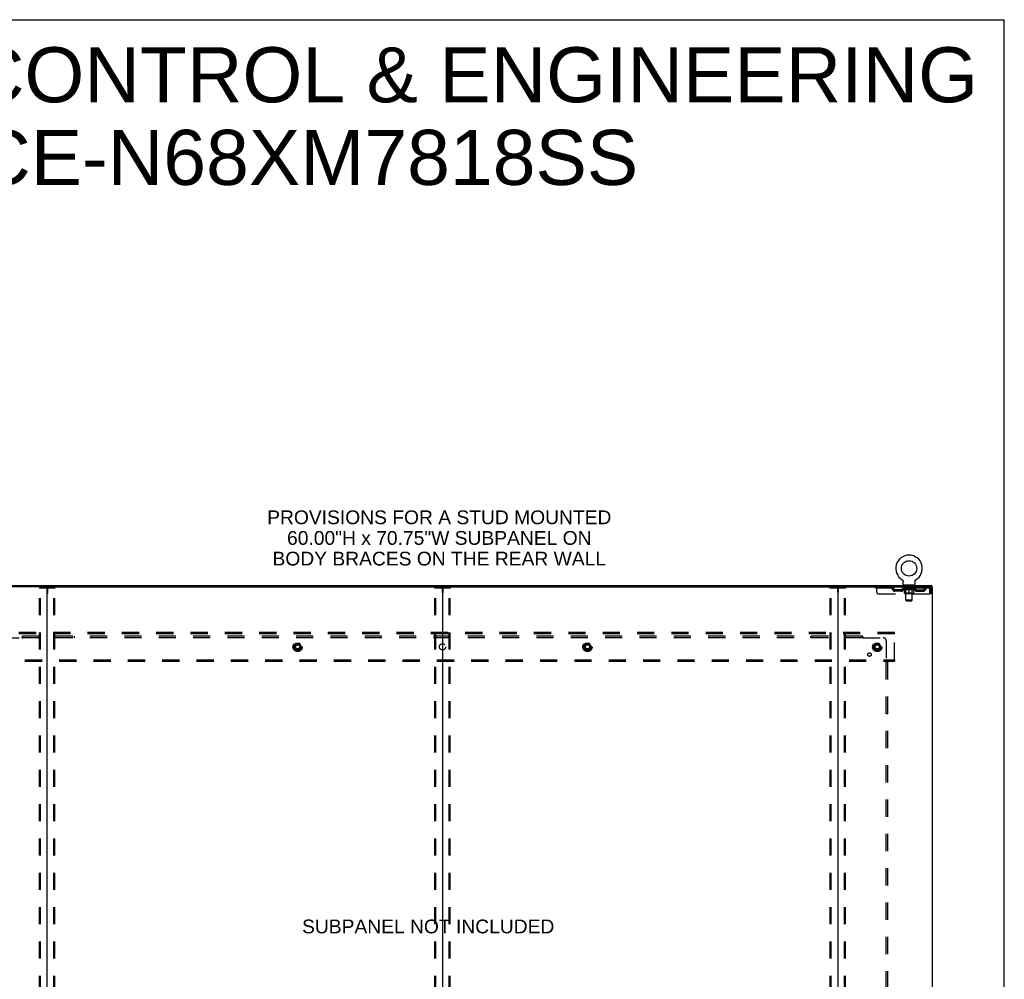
# Model space of a CAD drawing. Header units: inches. Extents: x 0 to 248, y 0 to 160.
# Tile 69 of 69: x 170 to 248, y 84 to 160. Entities that reach past the tile are written whole.
import ezdxf

# ---------------------------------------------------------------- set-up
doc = ezdxf.new("R2010")
doc.units = ezdxf.units.IN
doc.header["$LTSCALE"] = 13.627625
doc.header["$MEASUREMENT"] = 0
doc.linetypes.add('DOT', pattern=[0.2, 0.1, -0.1])
doc.linetypes.add('HIDDEN', pattern=[0.2, 0.1, -0.1])
doc.layers.get('0').update_dxf_attribs({"linetype": 'CONTINUOUS'})
for name, color, linetype in [('DEFAULT_2', 8, 'HIDDEN'), ('DIMENSIONS', 7, 'CONTINUOUS'), ('SUBPANEL', 7, 'CONTINUOUS'), ('WITNESSMARKS', 7, 'CONTINUOUS')]:
    doc.layers.add(name, color=color, linetype=linetype)
doc.styles.get("Standard").update_dxf_attribs({"font": 'arial.ttf'})

msp = doc.modelspace()

# ---------------------------------------------------------------- linework, layer by layer
at = {"color": 7, "linetype": 'Continuous'}
for p, q in [((0, 160.325), (247.775, 160.325)), ((247.775, 0), (247.775, 160.325)), ((239.678, 115.856), (239.678, 115.856)), ((239.678, 115.856), (239.681, 115.854)), ((239.681, 115.854), (239.683, 115.852)), ((239.683, 115.852), (239.685, 115.851)), ((239.685, 115.851), (239.689, 115.849)), ((239.689, 115.849), (239.692, 115.846)), ((239.692, 115.846), (239.695, 115.843)), ((239.695, 115.843), (239.699, 115.841)), ((239.699, 115.841), (239.702, 115.838)), ((239.702, 115.838), (239.705, 115.834)), ((239.705, 115.835), (239.708, 115.831)), ((239.708, 115.831), (239.711, 115.828)), ((239.71, 115.828), (239.713, 115.825)), ((239.713, 115.825), (239.716, 115.821)), ((239.716, 115.821), (239.718, 115.818)), ((239.718, 115.818), (239.721, 115.814)), ((239.721, 115.814), (239.723, 115.81)), ((239.723, 115.81), (239.725, 115.806)), ((239.725, 115.806), (239.727, 115.802)), ((239.727, 115.802), (239.729, 115.799)), ((239.729, 115.799), (239.73, 115.795)), ((239.73, 115.795), (239.732, 115.79)), ((239.732, 115.79), (239.733, 115.786)), ((239.733, 115.786), (239.734, 115.782)), ((239.739, 115.757), (239.739, 115.752)), ((239.739, 115.752), (239.739, 115.748)), ((239.739, 115.499), (239.739, 115.748)), ((240.689, 115.499), (240.689, 115.748)), ((240.693, 115.778), (240.694, 115.782)), ((240.694, 115.782), (240.695, 115.786)), ((240.695, 115.786), (240.696, 115.79)), ((240.696, 115.79), (240.698, 115.795)), ((240.698, 115.795), (240.7, 115.799)), ((240.7, 115.799), (240.701, 115.802)), ((240.701, 115.802), (240.703, 115.806)), ((240.703, 115.806), (240.705, 115.81)), ((240.705, 115.81), (240.708, 115.814)), ((240.708, 115.814), (240.71, 115.818)), ((240.71, 115.818), (240.712, 115.821)), ((240.712, 115.821), (240.715, 115.825)), ((240.715, 115.825), (240.718, 115.828)), ((240.718, 115.828), (240.721, 115.831)), ((240.72, 115.831), (240.723, 115.835)), ((240.723, 115.834), (240.726, 115.838)), ((240.726, 115.838), (240.73, 115.841)), ((240.73, 115.841), (240.733, 115.843)), ((240.733, 115.843), (240.736, 115.846)), ((240.736, 115.846), (240.74, 115.849)), ((240.74, 115.849), (240.743, 115.851)), ((240.743, 115.851), (240.745, 115.852)), ((240.743, 115.851), (240.745, 115.852)), ((240.745, 115.852), (240.747, 115.854)), ((240.747, 115.854), (240.75, 115.856)), ((240.75, 115.856), (240.75, 115.856)), ((171.778, 115.305), (234.608, 115.305)), ((203.193, 115.265), (203.193, 47.553)), ((240.652, 115.439), (239.777, 115.439)), ((239.777, 115.439), (239.777, 115.409)), ((240.652, 115.439), (240.652, 115.409)), ((242.012, 115.305), (241.978, 115.305)), ((242.016, 115.305), (242.016, 115.409))]:
    msp.add_line(p, q, dxfattribs=at)
at = {"color": 3, "linetype": 'Continuous'}
for p, q in [((164.37, 115.409), (242.016, 115.409)), ((171.778, 115.305), (164.408, 115.305)), ((171.818, 47.553), (171.818, 115.265)), ((234.568, 115.265), (234.568, 47.553)), ((234.608, 115.305), (241.978, 115.305)), ((242.012, 115.305), (242.068, 115.305)), ((242.068, 47.513), (242.068, 115.305))]:
    msp.add_line(p, q, dxfattribs=at)
at = {"color": 7, "linetype": 'Continuous'}
for points in [[(239.734, 115.782), (239.736, 115.778), (239.737, 115.774), (239.737, 115.77), (239.738, 115.765), (239.738, 115.761), (239.739, 115.757), (239.739, 115.752)], [(240.689, 115.748), (240.689, 115.752), (240.689, 115.757), (240.69, 115.761), (240.69, 115.765), (240.691, 115.769), (240.692, 115.774), (240.693, 115.778)], [(240.689, 115.752), (240.689, 115.757), (240.69, 115.761), (240.69, 115.765), (240.691, 115.77)]]:
    msp.add_lwpolyline(points, dxfattribs=at)
msp.add_circle((240.214, 116.763), 0.609, dxfattribs=at)
for centre, radius, start, end in [((240.214, 116.763), 1.054, 300.39933, 239.60066), ((171.858, 115.265), 0.04, 90, 180), ((203.153, 115.265), 0.04, 0, 90), ((203.233, 115.265), 0.04, 90, 180), ((234.528, 115.265), 0.04, 0, 90), ((239.799, 115.499), 0.06, 180, 270), ((240.629, 115.499), 0.06, 270, 360)]:
    msp.add_arc(centre, radius, start, end, dxfattribs=at)
at = {"color": 3, "linetype": 'Continuous'}
for centre, start, end in [((171.778, 115.265), 0, 90), ((234.608, 115.265), 90, 180)]:
    msp.add_arc(centre, 0.04, start, end, dxfattribs=at)
at = {"layer": 'DEFAULT_2', "color": 8, "linetype": 'HIDDEN'}
for p, q in [((239.683, 115.852), (239.685, 115.851)), ((171.214, 47.627), (171.214, 115.192)), ((171.235, 115.222), (172.401, 115.222)), ((171.288, 47.627), (171.288, 115.192)), ((172.348, 47.627), (172.348, 115.192)), ((172.422, 47.627), (172.422, 115.192)), ((202.589, 47.627), (202.589, 115.192)), ((202.61, 115.222), (203.776, 115.222)), ((202.663, 47.627), (202.663, 115.192)), ((203.723, 47.627), (203.723, 115.192)), ((203.797, 47.627), (203.797, 115.192)), ((233.964, 47.627), (233.964, 115.192)), ((233.985, 115.222), (235.151, 115.222)), ((234.038, 47.627), (234.038, 115.192)), ((235.098, 47.627), (235.098, 115.192)), ((235.172, 47.627), (235.172, 115.192)), ((237.527, 115.305), (237.527, 115.201)), ((241.797, 115.201), (237.527, 115.201)), ((237.652, 114.868), (237.652, 115.305)), ((238.627, 115.305), (238.627, 115.201)), ((239.582, 115.054), (239.1, 115.054)), ((239.1, 114.95), (239.1, 115.054)), ((239.582, 114.95), (239.1, 114.95)), ((239.35, 114.95), (239.35, 115.054)), ((239.708, 115.164), (239.708, 115.201)), ((240.72, 115.164), (239.708, 115.164)), ((239.835, 115.075), (239.708, 115.164)), ((239.716, 115.196), (239.716, 115.201)), ((239.722, 115.193), (239.722, 115.196)), ((239.722, 115.193), (240.706, 115.193)), ((239.73, 115.193), (239.73, 115.196)), ((239.73, 115.193), (239.73, 115.196)), ((239.738, 115.196), (239.738, 115.201)), ((239.751, 115.193), (239.751, 115.196)), ((239.753, 115.193), (239.753, 115.196)), ((239.776, 115.196), (239.776, 115.201)), ((239.777, 115.201), (239.777, 115.305)), ((239.787, 115.193), (239.787, 115.196)), ((239.789, 115.193), (239.789, 115.196)), ((239.953, 115.196), (239.792, 115.196)), ((239.826, 115.196), (239.826, 115.201)), ((239.827, 115.193), (239.827, 115.196)), ((239.828, 115.193), (239.828, 115.196)), ((239.83, 115.193), (239.83, 115.196)), ((239.835, 115.075), (239.844, 115.075)), ((239.836, 115.193), (239.836, 115.196)), ((239.836, 115.193), (239.836, 115.196)), ((239.839, 115.193), (239.839, 115.196)), ((239.842, 115.193), (239.842, 115.197)), ((239.844, 114.785), (239.844, 115.109)), ((239.845, 115.193), (239.845, 115.196)), ((239.856, 115.193), (239.856, 115.196)), ((239.869, 115.439), (239.869, 115.409)), ((239.871, 115.193), (239.871, 115.198)), ((239.871, 115.193), (239.871, 115.196)), ((239.888, 115.193), (239.888, 115.196)), ((239.889, 115.196), (239.889, 115.201)), ((239.896, 115.193), (239.896, 115.196)), ((239.9, 115.193), (239.9, 115.196)), ((239.904, 115.349), (239.904, 115.429)), ((239.907, 115.193), (239.907, 115.196)), ((239.973, 115.339), (239.914, 115.339)), ((239.916, 115.193), (239.916, 115.199)), ((239.929, 115.193), (239.929, 115.196)), ((239.931, 115.193), (239.931, 115.196)), ((239.953, 115.193), (239.953, 115.196)), ((240.006, 115.196), (239.957, 115.196)), ((239.957, 115.075), (240.101, 115.075)), ((239.961, 115.196), (239.961, 115.201)), ((239.964, 114.787), (239.964, 115.162)), ((239.965, 114.249), (239.965, 115.329)), ((239.966, 115.193), (239.966, 115.196)), ((239.97, 115.193), (239.97, 115.196)), ((239.975, 115.193), (239.975, 115.2)), ((239.978, 115.193), (239.978, 115.196)), ((239.987, 115.193), (239.987, 115.196)), ((240.006, 115.193), (240.006, 115.196)), ((240.066, 115.196), (240.019, 115.196)), ((240.035, 115.193), (240.035, 115.196)), ((240.041, 115.196), (240.041, 115.201)), ((240.044, 115.193), (240.044, 115.196)), ((240.046, 115.193), (240.046, 115.201)), ((240.048, 115.193), (240.048, 115.196)), ((240.054, 115.193), (240.054, 115.196)), ((240.066, 115.193), (240.066, 115.196)), ((240.131, 115.196), (240.087, 115.196)), ((240.097, 115.193), (240.097, 115.196)), ((240.123, 115.196), (240.185, 115.2)), ((240.126, 115.196), (240.126, 115.201)), ((240.127, 115.201), (240.126, 115.201)), ((240.127, 115.196), (240.127, 115.201)), ((240.127, 115.193), (240.127, 115.196)), ((240.13, 115.193), (240.13, 115.196)), ((240.131, 115.193), (240.131, 115.196)), ((240.131, 115.193), (240.131, 115.196)), ((240.159, 115.196), (240.21, 115.196)), ((240.163, 115.193), (240.163, 115.196)), ((240.168, 115.196), (240.168, 115.199)), ((240.185, 115.196), (240.185, 115.2)), ((240.197, 115.193), (240.197, 115.196)), ((240.212, 115.196), (240.212, 115.196)), ((240.212, 115.193), (240.212, 115.196)), ((240.212, 115.193), (240.212, 115.196)), ((240.214, 115.201), (240.306, 115.196)), ((240.214, 115.196), (240.214, 115.201)), ((240.214, 114.755), (240.214, 115.11)), ((240.216, 115.193), (240.216, 115.196)), ((240.216, 115.193), (240.216, 115.196)), ((240.216, 115.196), (240.216, 115.196)), ((240.231, 115.196), (240.269, 115.196)), ((240.231, 115.193), (240.231, 115.196)), ((240.265, 115.193), (240.265, 115.196)), ((240.297, 115.193), (240.297, 115.196)), ((240.298, 115.196), (240.341, 115.196)), ((240.298, 115.193), (240.298, 115.196)), ((240.298, 115.193), (240.298, 115.196)), ((240.302, 115.201), (240.302, 115.201)), ((240.302, 115.196), (240.302, 115.201)), ((240.302, 115.196), (240.302, 115.201)), ((240.302, 115.193), (240.302, 115.196)), ((240.327, 115.075), (240.471, 115.075)), ((240.331, 115.193), (240.331, 115.196)), ((240.362, 115.196), (240.409, 115.196)), ((240.362, 115.193), (240.362, 115.196)), ((240.374, 115.193), (240.374, 115.196)), ((240.38, 115.193), (240.38, 115.196)), ((240.382, 115.193), (240.382, 115.201)), ((240.384, 115.193), (240.384, 115.196)), ((240.387, 115.196), (240.387, 115.201)), ((240.393, 115.193), (240.393, 115.196)), ((240.422, 115.196), (240.471, 115.196)), ((240.422, 115.193), (240.422, 115.196)), ((240.441, 115.193), (240.441, 115.196)), ((240.45, 115.193), (240.45, 115.196)), ((240.453, 115.193), (240.453, 115.2)), ((240.514, 115.339), (240.455, 115.339)), ((240.458, 115.193), (240.458, 115.196)), ((240.462, 115.193), (240.462, 115.196)), ((240.463, 114.249), (240.463, 115.329)), ((240.464, 114.787), (240.464, 115.162)), ((240.467, 115.196), (240.467, 115.201)), ((240.475, 115.196), (240.636, 115.196)), ((240.475, 115.193), (240.475, 115.196)), ((240.497, 115.193), (240.497, 115.196)), ((240.5, 115.193), (240.5, 115.196)), ((240.512, 115.193), (240.512, 115.199)), ((240.521, 115.193), (240.521, 115.196)), ((240.524, 115.349), (240.524, 115.429)), ((240.528, 115.193), (240.528, 115.196)), ((240.532, 115.193), (240.532, 115.196)), ((240.539, 115.196), (240.539, 115.201)), ((240.541, 115.193), (240.541, 115.196)), ((240.557, 115.193), (240.557, 115.198)), ((240.557, 115.193), (240.557, 115.196)), ((240.559, 115.439), (240.559, 115.409)), ((240.572, 115.193), (240.572, 115.196)), ((240.583, 115.193), (240.583, 115.196)), ((240.585, 114.785), (240.585, 115.109)), ((240.585, 115.075), (240.593, 115.075)), ((240.587, 115.193), (240.587, 115.197)), ((240.589, 115.193), (240.589, 115.196)), ((240.592, 115.193), (240.592, 115.196)), ((240.592, 115.193), (240.592, 115.196)), ((240.593, 115.075), (240.72, 115.164)), ((240.598, 115.193), (240.598, 115.196)), ((240.6, 115.193), (240.6, 115.196)), ((240.601, 115.193), (240.601, 115.196)), ((240.602, 115.196), (240.602, 115.201)), ((240.639, 115.193), (240.639, 115.196)), ((240.641, 115.193), (240.641, 115.196)), ((240.652, 115.201), (240.652, 115.305)), ((240.652, 115.196), (240.652, 115.201)), ((240.675, 115.193), (240.675, 115.196)), ((240.677, 115.193), (240.677, 115.196)), ((240.69, 115.196), (240.69, 115.201)), ((240.698, 115.193), (240.698, 115.196)), ((240.699, 115.193), (240.699, 115.196)), ((240.706, 115.193), (240.706, 115.196)), ((240.713, 115.196), (240.713, 115.201)), ((240.72, 115.164), (240.72, 115.201)), ((240.846, 115.054), (241.329, 115.054)), ((240.846, 114.95), (241.329, 114.95)), ((241.079, 114.95), (241.079, 115.054)), ((241.329, 114.95), (241.329, 115.054)), ((241.797, 115.305), (241.797, 115.201)), ((241.83, 115.138), (241.83, 114.743)), ((241.964, 115.138), (241.86, 115.138)), ((241.86, 114.743), (241.86, 115.138)), ((241.964, 114.743), (241.964, 115.138)), ((237.777, 114.743), (241.83, 114.743)), ((240.555, 114.755), (239.873, 114.755)), ((239.964, 114.787), (239.932, 114.755)), ((240.464, 114.787), (239.964, 114.787)), ((240.463, 114.249), (239.965, 114.249)), ((240.025, 114.189), (239.965, 114.249)), ((240.025, 114.189), (240.403, 114.189)), ((240.403, 114.189), (240.463, 114.249)), ((240.464, 114.787), (240.496, 114.755)), ((241.964, 114.743), (241.86, 114.743)), ((239.068, 111.659), (167.318, 111.659)), ((239.068, 111.555), (167.318, 111.555)), ((239.068, 111.555), (239.068, 111.659)), ((239.068, 109.513), (239.068, 111.555)), ((191.53, 110.807), (191.376, 110.539)), ((191.376, 110.529), (191.53, 110.262)), ((191.848, 110.812), (191.539, 110.812)), ((191.848, 110.257), (191.539, 110.257)), ((192.011, 110.539), (191.856, 110.807)), ((191.856, 110.262), (192.011, 110.529)), ((214.53, 110.807), (214.376, 110.539)), ((214.376, 110.529), (214.53, 110.262)), ((214.848, 110.812), (214.539, 110.812)), ((214.848, 110.257), (214.539, 110.257)), ((215.011, 110.539), (214.856, 110.807)), ((214.856, 110.262), (215.011, 110.529)), ((237.53, 110.807), (237.376, 110.539)), ((237.376, 110.529), (237.53, 110.262)), ((237.848, 110.812), (237.539, 110.812)), ((237.848, 110.257), (237.539, 110.257)), ((238.011, 110.539), (237.856, 110.807)), ((237.856, 110.262), (238.011, 110.529)), ((167.318, 109.513), (239.068, 109.513)), ((167.318, 109.409), (239.068, 109.409)), ((239.068, 109.513), (239.068, 109.409))]:
    msp.add_line(p, q, dxfattribs=at)
for points in [[(171.214, 115.192), (171.215, 115.2), (171.217, 115.207), (171.22, 115.213), (171.225, 115.218), (171.23, 115.221), (171.235, 115.222)], [(171.309, 115.222), (171.303, 115.221), (171.298, 115.218), (171.294, 115.213), (171.291, 115.207), (171.289, 115.2), (171.288, 115.192)], [(172.348, 115.192), (172.348, 115.2), (172.346, 115.207), (172.342, 115.213), (172.338, 115.218), (172.333, 115.221), (172.327, 115.222)], [(172.401, 115.222), (172.406, 115.221), (172.411, 115.218), (172.416, 115.213), (172.419, 115.207), (172.421, 115.2), (172.422, 115.192)], [(202.589, 115.192), (202.59, 115.2), (202.592, 115.207), (202.595, 115.213), (202.6, 115.218), (202.605, 115.221), (202.61, 115.222)], [(202.684, 115.222), (202.678, 115.221), (202.673, 115.218), (202.669, 115.213), (202.666, 115.207), (202.664, 115.2), (202.663, 115.192)], [(203.723, 115.192), (203.723, 115.2), (203.721, 115.207), (203.717, 115.213), (203.713, 115.218), (203.708, 115.221), (203.702, 115.222)], [(203.776, 115.222), (203.781, 115.221), (203.786, 115.218), (203.791, 115.213), (203.794, 115.207), (203.796, 115.2), (203.797, 115.192)], [(233.964, 115.192), (233.965, 115.2), (233.967, 115.207), (233.97, 115.213), (233.975, 115.218), (233.98, 115.221), (233.985, 115.222)], [(234.059, 115.222), (234.053, 115.221), (234.048, 115.218), (234.044, 115.213), (234.041, 115.207), (234.039, 115.2), (234.038, 115.192)], [(235.098, 115.192), (235.098, 115.2), (235.096, 115.207), (235.092, 115.213), (235.088, 115.218), (235.083, 115.221), (235.077, 115.222)], [(235.151, 115.222), (235.156, 115.221), (235.161, 115.218), (235.166, 115.213), (235.169, 115.207), (235.171, 115.2), (235.172, 115.192)], [(239.963, 115.075), (239.944, 115.078), (239.924, 115.083), (239.904, 115.088), (239.884, 115.095), (239.864, 115.102), (239.844, 115.109)], [(239.844, 115.109), (239.863, 115.101), (239.882, 115.094), (239.901, 115.088), (239.92, 115.083), (239.939, 115.079), (239.957, 115.075)], [(240.214, 115.11), (240.193, 115.102), (240.173, 115.095), (240.153, 115.088), (240.133, 115.083), (240.113, 115.078), (240.093, 115.075)], [(240.101, 115.075), (240.12, 115.079), (240.138, 115.083), (240.157, 115.088), (240.176, 115.094), (240.195, 115.101), (240.214, 115.108)], [(240.335, 115.075), (240.315, 115.079), (240.295, 115.083), (240.275, 115.088), (240.255, 115.095), (240.235, 115.102), (240.214, 115.11)], [(240.214, 115.108), (240.234, 115.101), (240.253, 115.094), (240.271, 115.088), (240.29, 115.083), (240.309, 115.079), (240.327, 115.075)], [(240.585, 115.109), (240.564, 115.102), (240.544, 115.094), (240.524, 115.088), (240.504, 115.083), (240.484, 115.078), (240.465, 115.075)], [(240.471, 115.075), (240.49, 115.079), (240.508, 115.083), (240.527, 115.088), (240.546, 115.094), (240.565, 115.101), (240.585, 115.109)], [(241.802, 115.301), (241.799, 115.304), (241.797, 115.305)], [(241.809, 115.192), (241.807, 115.195), (241.804, 115.198), (241.802, 115.2), (241.799, 115.201), (241.797, 115.201)], [(241.802, 115.301), (241.804, 115.296), (241.807, 115.289), (241.809, 115.28), (241.811, 115.269), (241.814, 115.256), (241.816, 115.243), (241.818, 115.227), (241.821, 115.211), (241.823, 115.194), (241.825, 115.176), (241.828, 115.157), (241.83, 115.138)], [(241.809, 115.192), (241.811, 115.188), (241.814, 115.183), (241.816, 115.178), (241.818, 115.172), (241.821, 115.166), (241.823, 115.159), (241.825, 115.152), (241.828, 115.145), (241.83, 115.138)]]:
    msp.add_lwpolyline(points, dxfattribs=at)
for centre, radius in [((191.693, 110.534), 0.372), ((191.693, 110.534), 0.356), ((191.693, 110.534), 0.312), ((191.693, 110.534), 0.204), ((191.693, 110.534), 0.188), ((191.693, 110.534), 0.183), ((191.693, 110.534), 0.165), ((214.693, 110.534), 0.372), ((214.693, 110.534), 0.356), ((214.693, 110.534), 0.312), ((214.693, 110.534), 0.204), ((214.693, 110.534), 0.188), ((214.693, 110.534), 0.183), ((214.693, 110.534), 0.165), ((237.693, 110.534), 0.372), ((237.693, 110.534), 0.356), ((237.693, 110.534), 0.312), ((237.693, 110.534), 0.204), ((237.693, 110.534), 0.188), ((237.693, 110.534), 0.183), ((237.693, 110.534), 0.165)]:
    msp.add_circle(centre, radius, dxfattribs=at)
at = {"layer": 'DEFAULT_2', "color": 8, "linetype": 'DOT'}
for centre in [(191.693, 110.534), (214.693, 110.534), (237.693, 110.534)]:
    msp.add_circle(centre, 0.17, dxfattribs=at)
at = {"layer": 'DEFAULT_2', "color": 8, "linetype": 'HIDDEN'}
for centre, radius, start, end in [((238.81, 115.138), 0.167, 8.07163, 90), ((238.811, 115.139), 0.0625, 7.98631, 90), ((239.1, 115.179), 0.229, 187.98631, 270), ((239.1, 115.179), 0.125, 188.07163, 270), ((239.582, 115.179), 0.125, 270, 351.92837), ((239.582, 115.179), 0.229, 270, 352.01369), ((239.872, 115.138), 0.167, 90, 171.92837), ((239.871, 115.139), 0.0625, 90, 172.01369), ((239.894, 115.429), 0.01, 0, 90), ((239.914, 115.349), 0.01, 180, 270), ((239.932, 115.162), 0.0318, 0, 90), ((239.955, 115.329), 0.01, 0, 90), ((240.473, 115.329), 0.01, 90, 180), ((240.496, 115.162), 0.0318, 90, 180), ((240.514, 115.349), 0.01, 270, 360), ((240.534, 115.429), 0.01, 90, 180), ((240.557, 115.138), 0.167, 8.07163, 90), ((240.557, 115.139), 0.0625, 7.98631, 90), ((240.846, 115.179), 0.229, 187.98631, 270), ((240.846, 115.179), 0.125, 188.07163, 270), ((241.329, 115.179), 0.125, 270, 351.92837), ((241.329, 115.179), 0.229, 270, 352.01369), ((241.618, 115.138), 0.167, 90, 171.92837), ((241.617, 115.139), 0.0625, 90, 172.01369), ((241.797, 115.138), 0.167, 0, 90), ((241.797, 115.138), 0.063, 0, 90), ((237.777, 114.868), 0.125, 180, 270), ((239.873, 114.785), 0.0296, 180, 270), ((240.555, 114.785), 0.0296, 270, 360), ((191.384, 110.534), 0.01, 150.01268, 209.98829), ((191.539, 110.802), 0.01, 90.01235, 149.98915), ((191.539, 110.267), 0.01, 210.01204, 269.98872), ((191.848, 110.802), 0.01, 30.01204, 89.98872), ((191.848, 110.267), 0.01, 270.01235, 329.98915), ((192.002, 110.534), 0.01, 330.01268, 29.98829), ((214.384, 110.534), 0.01, 150.01268, 209.98829), ((214.539, 110.802), 0.01, 90.01235, 149.98915), ((214.539, 110.267), 0.01, 210.01204, 269.98872), ((214.848, 110.802), 0.01, 30.01204, 89.98872), ((214.848, 110.267), 0.01, 270.01235, 329.98915), ((215.002, 110.534), 0.01, 330.01268, 29.98829), ((237.384, 110.534), 0.01, 150.01268, 209.98829), ((237.539, 110.802), 0.01, 90.01235, 149.98915), ((237.539, 110.267), 0.01, 210.01204, 269.98872), ((237.848, 110.802), 0.01, 30.01204, 89.98872), ((237.848, 110.267), 0.01, 270.01235, 329.98915), ((238.002, 110.534), 0.01, 330.01268, 29.98829)]:
    msp.add_arc(centre, radius, start, end, dxfattribs=at)
for centre, major_axis, ratio, start_param, end_param in [((240.214, 115.201), (0.506, 0.005), 0.05963, 2.96643, 3.140963), ((239.692, 115.192), (0.158, 0), 0.060556, 0.430652, 1.470503), ((240.214, 115.201), (0.506, 0), 0.060556, -3.141593, -2.96706), ((239.692, 115.186), (0.158, 0.002), 0.05963, 1.376596, 1.469874), ((240.214, 115.201), (0.506, 0.011), 0.05688, 2.791345, 2.965878), ((239.673, 115.192), (0.158, 0.002), 0.05963, 0.25549, 1.295341), ((239.727, 115.192), (0.158, -0.002), 0.05963, 0.605815, 1.645666), ((240.214, 115.201), (0.506, -0.005), 0.05963, -2.96643, -2.791898), ((239.727, 115.186), (0.158, 0), 0.060556, 1.551758, 1.645036), ((239.673, 115.186), (0.158, 0.003), 0.05688, 1.20151, 1.294789), ((239.728, 115.188), (0.131, 0.001), 0.05963, 1.065228, 1.614276), ((239.713, 115.188), (0.131, 0.003), 0.05688, 0.890143, 1.43919), ((239.759, 115.188), (0.131, 0), 0.060556, 1.240391, 1.789438), ((240.214, 115.201), (0.506, 0.015), 0.052395, 2.616403, 2.790936), ((239.67, 115.192), (0.158, 0.003), 0.05688, 0.080405, 1.120256), ((239.777, 115.192), (0.158, -0.003), 0.05688, 0.7809, 1.820751), ((240.214, 115.201), (0.506, -0.011), 0.05688, -2.791345, -2.616812), ((239.777, 115.186), (0.158, -0.002), 0.05963, 1.72692, 1.820198), ((239.67, 115.186), (0.158, 0.005), 0.052395, 1.026568, 1.119847), ((239.712, 115.188), (0.131, 0.004), 0.052395, 0.715201, 1.264248), ((239.803, 115.188), (0.131, -0.001), 0.05963, 1.415553, 1.9646), ((240.214, 115.201), (0.506, 0.02), 0.046319, 2.441654, 2.616187), ((239.841, 115.192), (0.158, -0.005), 0.052395, 0.955842, 1.995693), ((240.214, 115.201), (0.506, -0.015), 0.052395, -2.616403, -2.44187), ((239.683, 115.192), (0.158, 0.005), 0.052395, -0.094537, 0.945314), ((239.841, 115.186), (0.158, -0.003), 0.05688, 1.902006, 1.995284), ((239.683, 115.186), (0.158, 0.006), 0.046319, 0.851819, 0.945098), ((239.727, 115.188), (0.131, 0.005), 0.046319, 0.540452, 1.089499), ((239.86, 115.188), (0.131, -0.003), 0.05688, 1.590638, 2.139686), ((240.214, 115.201), (0.506, 0.024), 0.038841, 2.267123, 2.441656), ((239.915, 115.192), (0.158, -0.006), 0.046319, 1.130591, 2.170442), ((239.713, 115.192), (0.158, 0.006), 0.046319, -0.269286, 0.770565), ((240.214, 115.201), (0.506, -0.02), 0.046319, -2.441654, -2.267121), ((239.915, 115.186), (0.158, -0.005), 0.052395, 2.076947, 2.170226), ((239.713, 115.186), (0.158, 0.007), 0.038841, 0.677289, 0.770567), ((239.756, 115.188), (0.131, 0.006), 0.038841, 0.365921, 0.914969), ((239.928, 115.188), (0.131, -0.004), 0.052395, 1.76558, 2.314627), ((240.214, 115.201), (0.506, 0.027), 0.030195, 2.09281, 2.267343), ((239.999, 115.192), (0.158, -0.007), 0.038841, 1.305122, 2.344973), ((239.758, 115.192), (0.158, 0.007), 0.038841, -0.443817, 0.596034), ((240.214, 115.201), (0.506, -0.024), 0.038841, -2.267123, -2.092591), ((239.999, 115.186), (0.158, -0.006), 0.046319, 2.251696, 2.344975), ((239.758, 115.186), (0.158, 0.008), 0.030195, 0.502975, 0.596254), ((239.8, 115.188), (0.131, 0.007), 0.030195, 0.191608, 0.740655), ((240.004, 115.188), (0.131, -0.005), 0.046319, 1.940329, 2.489376), ((239.817, 115.192), (0.158, 0.008), 0.030195, -0.61813, 0.421721), ((240.214, 115.201), (0.506, 0.029), 0.020645, 1.918687, 2.09322), ((240.09, 115.192), (0.158, -0.008), 0.030195, 1.479435, 2.519286), ((240.214, 115.201), (0.506, -0.027), 0.030195, -2.09281, -1.918277), ((240.09, 115.186), (0.158, -0.007), 0.038841, 2.426227, 2.519505), ((239.817, 115.186), (0.158, 0.009), 0.020645, 0.328852, 0.422131), ((239.856, 115.188), (0.131, 0.007), 0.020645, 0.017485, 0.566532), ((240.087, 115.188), (0.131, -0.006), 0.038841, 2.11486, 2.663907), ((239.887, 115.192), (0.158, 0.009), 0.020645, -0.792253, 0.247598), ((240.214, 115.201), (0.506, 0.03), 0.010478, 1.744704, 1.919237), ((240.184, 115.192), (0.158, -0.009), 0.020645, 1.653558, 2.693409), ((240.214, 115.201), (0.506, -0.029), 0.020645, -1.918687, -1.744154), ((240.184, 115.186), (0.158, -0.008), 0.030195, 2.60054, 2.693819), ((239.887, 115.186), (0.158, 0.009), 0.010478, 0.154869, 0.248148), ((239.923, 115.188), (0.131, 0.008), 0.010478, 6.126688, 6.675735), ((240.173, 115.188), (0.131, -0.007), 0.030195, 2.289173, 2.83822), ((239.968, 115.192), (0.158, 0.009), 0.010478, -0.966236, -0.000846), ((240.279, 115.192), (0.158, -0.009), 0.010478, 1.827541, 2.867392), ((240.214, 115.201), (0.506, -0.03), 0.010478, -1.744704, -1.570171), ((240.279, 115.186), (0.158, -0.009), 0.020645, 2.774664, 2.867942), ((240.261, 115.188), (0.131, -0.007), 0.020645, 2.463296, 3.012344), ((240.15, 115.192), (0.158, 0.009), 0.010478, 0.274201, 1.314052), ((240.081, 115.188), (0.131, 0.008), 0.010478, -0.000298, 0.504314), ((240.056, 115.186), (0.158, 0.009), 0.010478, 0.192946, 0.399283), ((240.214, 115.201), (0.506, 0.03), 0.010478, -1.578586, -1.396888), ((240.372, 115.186), (0.158, -0.009), 0.010478, 2.948646, 3.041925), ((240.347, 115.188), (0.131, -0.008), 0.010478, 2.637279, 3.142076), ((240.245, 115.192), (0.158, 0.009), 0.020645, 0.448184, 1.488034), ((240.167, 115.188), (0.131, 0.007), 0.020645, 0.129249, 0.678296), ((240.15, 115.186), (0.158, 0.009), 0.020645, 0.273651, 0.366929), ((240.214, 115.201), (0.506, 0.029), 0.020645, -1.397439, -1.222906), ((240.46, 115.192), (0.158, -0.009), 0.010478, -3.140747, -2.175357), ((240.214, 115.201), (0.506, -0.03), 0.010478, 1.222355, 1.396888), ((240.339, 115.192), (0.158, 0.008), 0.030195, 0.622307, 1.662158), ((240.255, 115.188), (0.131, 0.007), 0.030195, 0.303372, 0.852419), ((240.506, 115.188), (0.131, -0.008), 0.010478, 2.749043, 3.29809), ((240.541, 115.192), (0.158, -0.009), 0.020645, 2.893995, 3.933846), ((240.245, 115.186), (0.158, 0.008), 0.030195, 0.447774, 0.541052), ((240.541, 115.186), (0.158, -0.009), 0.010478, 2.893445, 2.986723), ((240.214, 115.201), (0.506, 0.027), 0.030195, -1.223315, -1.048783), ((240.214, 115.201), (0.506, -0.029), 0.020645, 1.048373, 1.222906), ((240.429, 115.192), (0.158, 0.007), 0.038841, 0.79662, 1.836471), ((240.341, 115.188), (0.131, 0.006), 0.038841, 0.477686, 1.026733), ((240.572, 115.188), (0.131, -0.007), 0.020645, 2.57506, 3.124108), ((240.612, 115.192), (0.158, -0.008), 0.030195, 2.719872, 3.759723), ((240.513, 115.192), (0.158, 0.006), 0.046319, 0.971151, 2.011002), ((240.339, 115.186), (0.158, 0.007), 0.038841, 0.622087, 0.715366), ((240.612, 115.186), (0.158, -0.009), 0.020645, 2.719462, 2.812741), ((240.214, 115.201), (0.506, 0.024), 0.038841, -1.049002, -0.874469), ((240.214, 115.201), (0.506, -0.027), 0.030195, 0.87425, 1.048783), ((240.424, 115.188), (0.131, 0.005), 0.046319, 0.652216, 1.201263), ((240.587, 115.192), (0.158, 0.005), 0.052395, 1.1459, 2.185751), ((240.629, 115.188), (0.131, -0.007), 0.030195, 2.400937, 2.949985), ((240.67, 115.192), (0.158, -0.007), 0.038841, 2.545558, 3.585409), ((240.501, 115.188), (0.131, 0.004), 0.052395, 0.826965, 1.376012), ((240.429, 115.186), (0.158, 0.006), 0.046319, 0.796618, 0.889896), ((240.67, 115.186), (0.158, -0.008), 0.030195, 2.545339, 2.638617), ((240.651, 115.192), (0.158, 0.003), 0.05688, 1.320842, 2.360692), ((240.214, 115.201), (0.506, 0.02), 0.046319, -0.874471, -0.699939), ((240.214, 115.201), (0.506, -0.024), 0.038841, 0.699936, 0.874469), ((240.715, 115.192), (0.158, -0.006), 0.046319, 2.371028, 3.410879), ((240.672, 115.188), (0.131, -0.006), 0.038841, 2.226624, 2.775671), ((240.701, 115.192), (0.158, 0.002), 0.05963, 1.495927, 2.535778), ((240.568, 115.188), (0.131, 0.003), 0.05688, 1.001907, 1.550954), ((240.745, 115.192), (0.158, -0.005), 0.052395, 2.196279, 3.23613), ((240.513, 115.186), (0.158, 0.005), 0.052395, 0.971367, 1.064645), ((240.701, 115.188), (0.131, -0.005), 0.046319, 2.052093, 2.601141), ((240.736, 115.192), (0.158, 0), 0.060556, 1.671089, 2.71094), ((240.715, 115.186), (0.158, -0.007), 0.038841, 2.371026, 2.464304), ((240.759, 115.192), (0.158, -0.003), 0.05688, 2.021337, 3.061188), ((240.214, 115.201), (0.506, 0.015), 0.052395, -0.699723, -0.52519), ((240.214, 115.201), (0.506, -0.02), 0.046319, 0.525406, 0.699939), ((240.756, 115.192), (0.158, -0.002), 0.05963, 1.846251, 2.886102), ((240.625, 115.188), (0.131, 0.001), 0.05963, 1.176993, 1.72604), ((240.716, 115.188), (0.131, -0.004), 0.052395, 1.877344, 2.426392), ((240.669, 115.188), (0.131, 0), 0.060556, 1.352155, 1.901202), ((240.716, 115.188), (0.131, -0.003), 0.05688, 1.702402, 2.25145), ((240.7, 115.188), (0.131, -0.001), 0.05963, 1.527317, 2.076364), ((240.587, 115.186), (0.158, 0.003), 0.05688, 1.146309, 1.239587), ((240.745, 115.186), (0.158, -0.006), 0.046319, 2.196495, 2.289773), ((240.214, 115.201), (0.506, 0.011), 0.05688, -0.524781, -0.350248), ((240.214, 115.201), (0.506, -0.015), 0.052395, 0.350657, 0.52519), ((240.651, 115.186), (0.158, 0.002), 0.05963, 1.321394, 1.414673), ((240.759, 115.186), (0.158, -0.005), 0.052395, 2.021746, 2.115024), ((240.214, 115.201), (0.506, 0.005), 0.05963, -0.349695, -0.175162), ((240.214, 115.201), (0.506, -0.011), 0.05688, 0.175715, 0.350248), ((240.701, 115.186), (0.158, 0), 0.060556, 1.496556, 1.589835), ((240.756, 115.186), (0.158, -0.003), 0.05688, 1.846804, 1.940083), ((240.736, 115.186), (0.158, -0.002), 0.05963, 1.671719, 1.764997), ((240.214, 115.201), (0.506, 0), 0.060556, -0.174533, 0), ((240.214, 115.201), (0.506, -0.005), 0.05963, 0.000629, 0.175162)]:
    msp.add_ellipse(centre, major_axis=major_axis, ratio=ratio, start_param=start_param, end_param=end_param, dxfattribs=at)
at = {"layer": 'SUBPANEL', "color": 8, "linetype": 'HIDDEN'}
for p, q in [((168.224, 111.253), (169.814, 111.253)), ((169.832, 111.272), (169.825, 111.265)), ((169.849, 111.212), (169.849, 111.378)), ((236.537, 111.378), (169.849, 111.378)), ((236.537, 111.253), (169.849, 111.253)), ((173.974, 111.253), (173.974, 111.378)), ((232.412, 111.253), (232.412, 111.378)), ((236.537, 111.212), (236.537, 111.378)), ((236.572, 111.253), (238.162, 111.253)), ((238.412, 111.003), (238.412, 109.413)), ((238.431, 109.395), (238.423, 109.402)), ((238.371, 109.378), (238.537, 109.378)), ((238.412, 53.441), (238.412, 109.378)), ((238.537, 53.441), (238.537, 109.378)), ((238.412, 105.253), (238.537, 105.253))]:
    msp.add_line(p, q, dxfattribs=at)
for points in [[(169.825, 111.265), (169.823, 111.263), (169.821, 111.261), (169.819, 111.259), (169.817, 111.257), (169.816, 111.255), (169.814, 111.253)], [(169.827, 111.234), (169.824, 111.238), (169.823, 111.241), (169.821, 111.243), (169.82, 111.245), (169.818, 111.248), (169.817, 111.25), (169.815, 111.251), (169.814, 111.253)], [(169.849, 111.212), (169.848, 111.213), (169.846, 111.214), (169.844, 111.215), (169.843, 111.216), (169.841, 111.217), (169.839, 111.218), (169.838, 111.219), (169.836, 111.221), (169.835, 111.222), (169.834, 111.224), (169.832, 111.226), (169.831, 111.228), (169.83, 111.23), (169.828, 111.232), (169.827, 111.234)], [(169.849, 111.292), (169.848, 111.289), (169.846, 111.287), (169.844, 111.285), (169.842, 111.283), (169.841, 111.281), (169.839, 111.279), (169.837, 111.277), (169.836, 111.275), (169.834, 111.273), (169.832, 111.272)], [(236.537, 111.292), (236.539, 111.289), (236.54, 111.287), (236.542, 111.285), (236.544, 111.283), (236.546, 111.281), (236.547, 111.279), (236.549, 111.277), (236.551, 111.275), (236.552, 111.273), (236.554, 111.272), (236.559, 111.267)], [(236.537, 111.212), (236.539, 111.213), (236.54, 111.214), (236.542, 111.215), (236.544, 111.216), (236.545, 111.217), (236.547, 111.218), (236.548, 111.219), (236.55, 111.221), (236.551, 111.222), (236.553, 111.224), (236.554, 111.226), (236.555, 111.228), (236.557, 111.23), (236.558, 111.232), (236.559, 111.234), (236.562, 111.238)], [(236.559, 111.267), (236.561, 111.265), (236.563, 111.263), (236.565, 111.261), (236.567, 111.259), (236.569, 111.257), (236.571, 111.255), (236.572, 111.253)], [(236.562, 111.238), (236.563, 111.241), (236.565, 111.243), (236.566, 111.245), (236.568, 111.248), (236.569, 111.25), (236.571, 111.251), (236.572, 111.253)], [(238.371, 109.378), (238.372, 109.38), (238.372, 109.382), (238.373, 109.383), (238.374, 109.385), (238.375, 109.386), (238.376, 109.388), (238.378, 109.39), (238.379, 109.391), (238.381, 109.393), (238.383, 109.394), (238.384, 109.395), (238.386, 109.397), (238.388, 109.398), (238.39, 109.399), (238.393, 109.401)], [(238.393, 109.401), (238.397, 109.403), (238.399, 109.405), (238.402, 109.406), (238.404, 109.408), (238.406, 109.409), (238.408, 109.411), (238.41, 109.412), (238.412, 109.413)], [(238.423, 109.402), (238.421, 109.404), (238.419, 109.406), (238.417, 109.408), (238.415, 109.41), (238.414, 109.412), (238.412, 109.413)], [(238.45, 109.378), (238.448, 109.38), (238.446, 109.382), (238.443, 109.383), (238.441, 109.385), (238.439, 109.387), (238.437, 109.389), (238.436, 109.39), (238.434, 109.392), (238.432, 109.393), (238.431, 109.395)]]:
    msp.add_lwpolyline(points, dxfattribs=at)
for centre, radius in [((191.693, 110.534), 0.25), ((203.193, 110.534), 0.25), ((214.693, 110.534), 0.25), ((237.693, 110.534), 0.25), ((237.074, 109.916), 0.141)]:
    msp.add_circle(centre, radius, dxfattribs=at)
msp.add_arc((238.162, 111.003), 0.25, 0, 90, dxfattribs=at)
at = {"layer": 'WITNESSMARKS', "color": 40, "linetype": 'Continuous'}
for p, q in [((171.756, 115.18), (171.881, 115.18)), ((171.756, 115.118), (171.881, 115.118)), ((171.756, 115.055), (171.881, 115.055)), ((171.756, 114.993), (171.881, 114.993)), ((171.756, 114.93), (171.881, 114.93)), ((203.131, 115.18), (203.256, 115.18)), ((203.131, 115.118), (203.256, 115.118)), ((203.131, 115.055), (203.256, 115.055)), ((203.131, 114.993), (203.256, 114.993)), ((234.506, 115.18), (234.631, 115.18)), ((234.506, 115.118), (234.631, 115.118)), ((234.506, 115.055), (234.631, 115.055)), ((234.506, 114.93), (234.631, 114.93)), ((171.756, 114.805), (171.881, 114.805)), ((203.131, 114.868), (203.256, 114.868))]:
    msp.add_line(p, q, dxfattribs=at)

# ---------------------------------------------------------------- texts
at = {"layer": 'DIMENSIONS', "color": 2, "linetype": 'Continuous', "attachment_point": 2, "line_spacing_factor": 0.9}
for s, insert, char_height, width in [('SAGINAW CONTROL & ENGINEERING\\PSCE-N68XM7818SS', (190.372, 158.138), 4.3725, 110.43407), ('PROVISIONS FOR A STUD MOUNTED\\P60.00"H x 70.75"W SUBPANEL ON\\PBODY BRACES ON THE REAR WALL', (202.933, 121.365), 1.09312, 27.26311), ('SUBPANEL NOT INCLUDED', (202.053, 88.881), 1.09312, 19.98915)]:
    msp.add_mtext(s, dxfattribs=dict(at, insert=insert, char_height=char_height, width=width))

doc.saveas('drawing.dxf')
